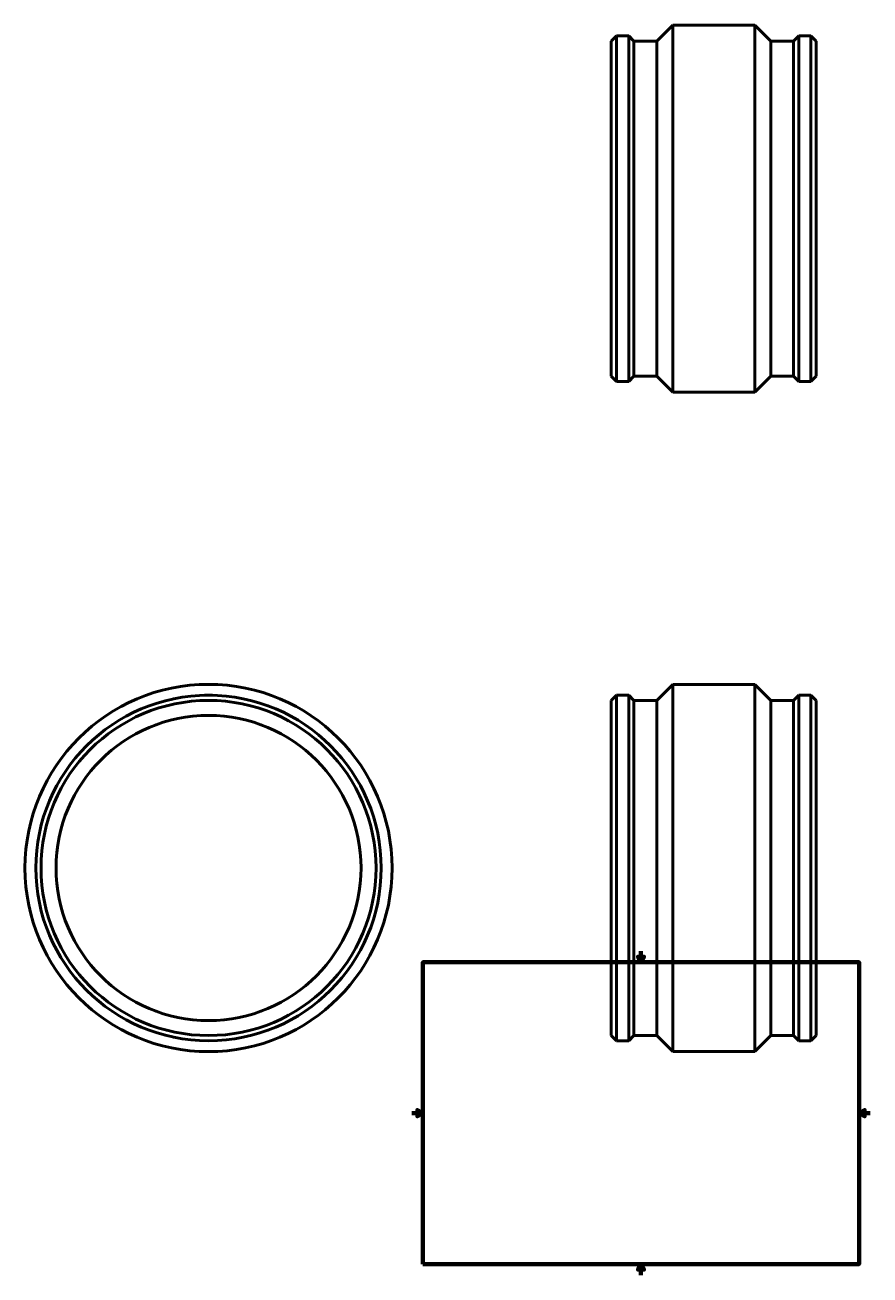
# Model space of a CAD drawing. Header units: millimetres. Extents: x -711 to 1804, y -2124 to 2442.
# Tile 4 of 5: x -711 to 841, y 0 to 2294. Entities that reach past the tile are written whole.
import ezdxf

# ---------------------------------------------------------------- set-up
doc = ezdxf.new("R2010")
doc.units = ezdxf.units.MM
doc.layers.add('Border (ANSI)', color=7, linetype='Continuous', lineweight=70)
doc.layers.add('Visible (ANSI)', color=7, linetype='Continuous', lineweight=50)
doc.styles.add('Note Text (ANSI)', font='tahoma.ttf')

# ---------------------------------------------------------------- blocks, each defined once
blk = doc.blocks.new('Borders Default Border')
at = {"layer": 'Border (ANSI)'}
for p, q in [((70.1, 574), (70.1, 577.4)), ((140.2, 574), (140.2, 577.4)), ((210.2, 574), (210.2, 577.4)), ((280.3, 574), (280.3, 577.4)), ((350.4, 574), (350.4, 577.4)), ((490.6, 574), (490.6, 577.4)), ((560.7, 574), (560.7, 577.4)), ((630.8, 574), (630.8, 577.4)), ((700.8, 574), (700.8, 577.4)), ((770.9, 574), (770.9, 577.4)), ((20, 519.7), (16.6, 519.7)), ((821, 519.7), (824.4, 519.7)), ((20, 445.5), (16.6, 445.5)), ((821, 445.5), (824.4, 445.5)), ((20, 371.2), (16.6, 371.2)), ((821, 371.2), (824.4, 371.2)), ((20, 222.7), (16.6, 222.7)), ((821, 222.7), (824.4, 222.7)), ((20, 148.5), (16.6, 148.5)), ((821, 148.5), (824.4, 148.5)), ((20, 74.3), (16.6, 74.3)), ((821, 74.3), (824.4, 74.3)), ((70.1, 20), (70.1, 16.6)), ((140.2, 20), (140.2, 16.6)), ((210.2, 20), (210.2, 16.6)), ((280.3, 20), (280.3, 16.6)), ((350.4, 20), (350.4, 16.6)), ((490.6, 20), (490.6, 16.6)), ((560.7, 20), (560.7, 16.6)), ((630.8, 20), (630.8, 16.6)), ((700.8, 20), (700.8, 16.6)), ((770.9, 20), (770.9, 16.6))]:
    blk.add_line(p, q, dxfattribs=at)
at = {"layer": 'Border (ANSI)', "flags": 128}
for points in [[(20, 20), (20, 574), (821, 574), (821, 20), (20, 20)], [(420.5, 594), (420.5, 574), (414.7, 584), (426.3, 584), (420.5, 574)], [(0, 297), (20, 297), (10, 302.8), (10, 291.2), (20, 297)], [(841, 297), (821, 297), (831, 302.8), (831, 291.2), (821, 297)], [(420.5, 0), (420.5, 20), (414.7, 10), (426.3, 10), (420.5, 20)]]:
    blk.add_lwpolyline(points, dxfattribs=at)
at = {"layer": 'Border (ANSI)', "color": 230, "true_color": 0xff0080, "char_height": 3.05, "attachment_point": 7, "style": 'Note Text (ANSI)'}
for s, insert in [('1', (34.4, 574.4)), ('2', (104.2, 574.4)), ('3', (174.3, 574.3)), ('4', (244.2, 574.4)), ('5', (314.5, 574.3)), ('6', (384.5, 574.3)), ('7', (454.6, 574.4)), ('8', (524.6, 574.3)), ('9', (594.7, 574.3)), ('10', (664, 574.3)), ('11', (734, 574.4)), ('12', (804.1, 574.4)), ('A', (16.8, 555.4)), ('A', (821.6, 555.4)), ('B', (17.1, 481.1)), ('B', (822, 481.1)), ('C', (17, 406.8)), ('C', (821.8, 406.8)), ('D', (17, 332.6)), ('D', (821.8, 332.6)), ('E', (17.2, 258.4)), ('E', (822.1, 258.4)), ('F', (17.3, 184.1)), ('F', (822.1, 184.1)), ('G', (16.8, 109.8)), ('G', (821.7, 109.8)), ('H', (17, 35.6)), ('H', (821.8, 35.6)), ('1', (34.4, 16.6)), ('2', (104.2, 16.6)), ('3', (174.3, 16.5)), ('4', (244.2, 16.6)), ('5', (314.5, 16.5)), ('6', (384.5, 16.5)), ('7', (454.6, 16.6)), ('8', (524.6, 16.5)), ('9', (594.7, 16.5)), ('10', (664, 16.5)), ('11', (734, 16.6)), ('12', (804.1, 16.6))]:
    blk.add_mtext(s, dxfattribs=dict(at, insert=insert))

msp = doc.modelspace()

# ---------------------------------------------------------------- linework, layer by layer
at = {"layer": 'Visible (ANSI)'}
for p, q in [((449.321, 2264.472), (478.831, 2293.982)), ((478.831, 1619.982), (478.831, 2293.982)), ((478.831, 2293.982), (629.231, 2293.982)), ((629.231, 1619.982), (629.231, 2293.982)), ((658.741, 2264.472), (629.231, 2293.982)), ((366.031, 2264.472), (375.541, 2273.982)), ((375.541, 1639.982), (375.541, 2273.982)), ((375.541, 2273.982), (397.881, 2273.982)), ((397.881, 1639.982), (397.881, 2273.982)), ((407.391, 2264.472), (397.881, 2273.982)), ((700.671, 2264.472), (710.181, 2273.982)), ((710.181, 1639.982), (710.181, 2273.982)), ((710.181, 2273.982), (732.521, 2273.982)), ((732.521, 1639.982), (732.521, 2273.982)), ((742.031, 2264.472), (732.521, 2273.982)), ((366.031, 1649.492), (366.031, 2264.472)), ((407.391, 1649.492), (407.391, 2264.472)), ((407.391, 2264.472), (449.321, 2264.472)), ((449.321, 1649.492), (449.321, 2264.472)), ((658.741, 1649.492), (658.741, 2264.472)), ((658.741, 2264.472), (700.671, 2264.472)), ((700.671, 1649.492), (700.671, 2264.472)), ((742.031, 1649.492), (742.031, 2264.472)), ((366.031, 1649.492), (375.541, 1639.982)), ((375.541, 1639.982), (397.881, 1639.982)), ((407.391, 1649.492), (397.881, 1639.982)), ((407.391, 1649.492), (449.321, 1649.492)), ((449.321, 1649.492), (478.831, 1619.982)), ((658.741, 1649.492), (629.231, 1619.982)), ((658.741, 1649.492), (700.671, 1649.492)), ((700.671, 1649.492), (710.181, 1639.982)), ((710.181, 1639.982), (732.521, 1639.982)), ((742.031, 1649.492), (732.521, 1639.982)), ((478.831, 1619.982), (629.231, 1619.982)), ((449.321, 1054.417), (478.831, 1083.927)), ((478.831, 409.927), (478.831, 1083.927)), ((478.831, 1083.927), (629.231, 1083.927)), ((629.231, 409.927), (629.231, 1083.927)), ((658.741, 1054.417), (629.231, 1083.927)), ((-373.541, 1063.927), (-381.041, 1063.927)), ((-381.041, 1063.839), (-381.041, 1063.927)), ((-366.041, 1063.927), (-373.541, 1063.927)), ((-366.041, 1063.839), (-366.041, 1063.927)), ((366.031, 1054.417), (375.541, 1063.927)), ((375.541, 429.927), (375.541, 1063.927)), ((375.541, 1063.927), (379.211, 1063.927)), ((379.211, 1063.927), (394.211, 1063.927)), ((394.211, 1063.927), (397.881, 1063.927)), ((397.881, 429.927), (397.881, 1063.927)), ((407.391, 1054.417), (397.881, 1063.927)), ((700.671, 1054.417), (710.181, 1063.927)), ((710.181, 429.927), (710.181, 1063.927)), ((710.181, 1063.927), (713.851, 1063.927)), ((728.851, 1063.927), (713.851, 1063.927)), ((728.851, 1063.927), (732.521, 1063.927)), ((732.521, 429.927), (732.521, 1063.927)), ((742.031, 1054.417), (732.521, 1063.927)), ((366.031, 439.437), (366.031, 1054.417)), ((407.391, 439.437), (407.391, 1054.417)), ((407.391, 1054.417), (449.321, 1054.417)), ((449.321, 439.437), (449.321, 1054.417)), ((658.741, 439.437), (658.741, 1054.417)), ((658.741, 1054.417), (700.671, 1054.417)), ((700.671, 439.437), (700.671, 1054.417)), ((742.031, 439.437), (742.031, 1054.417)), ((366.031, 439.437), (375.541, 429.927)), ((407.391, 439.437), (397.881, 429.927)), ((407.391, 439.437), (449.321, 439.437)), ((449.321, 439.437), (478.831, 409.927)), ((658.741, 439.437), (629.231, 409.927)), ((658.741, 439.437), (700.671, 439.437)), ((700.671, 439.437), (710.181, 429.927)), ((742.031, 439.437), (732.521, 429.927)), ((375.541, 429.927), (397.881, 429.927)), ((710.181, 429.927), (732.521, 429.927)), ((478.831, 409.927), (629.231, 409.927))]:
    msp.add_line(p, q, dxfattribs=at)
for radius in [337, 317, 307.49, 280]:
    msp.add_circle((-373.541, 746.927), radius, dxfattribs=at)
for points, knots in [([(394.211, 1063.927), (394.211, 1063.927), (394.023, 1063.923), (393.258, 1063.906), (392.68, 1063.894), (391.349, 1063.872), (390.505, 1063.86), (388.657, 1063.843), (387.653, 1063.839), (385.769, 1063.839), (384.765, 1063.843), (382.917, 1063.86), (382.074, 1063.872), (380.742, 1063.894), (380.165, 1063.906), (379.399, 1063.923), (379.211, 1063.927), (379.211, 1063.927)], [1.13010531, 1.13010531, 1.13010531, 1.13010531, 1.41263163, 1.41263163, 1.69515796, 1.69515796, 1.97768429, 1.97768429, 2.26021062, 2.26021062, 2.54273694, 2.54273694, 2.82526327, 2.82526327, 3.1077896, 3.1077896, 3.39031592, 3.39031592, 3.39031592, 3.39031592]), ([(728.851, 1063.927), (728.851, 1063.927), (728.663, 1063.923), (727.898, 1063.906), (727.32, 1063.894), (725.989, 1063.872), (725.145, 1063.86), (723.297, 1063.843), (722.293, 1063.839), (721.351, 1063.839), (720.409, 1063.839), (719.405, 1063.843), (717.557, 1063.86), (716.714, 1063.872), (715.382, 1063.894), (714.805, 1063.906), (714.039, 1063.923), (713.851, 1063.927), (713.851, 1063.927)], [-1.13010531, -1.13010531, -1.13010531, -1.13010531, -0.84757898, -0.84757898, -0.56505266, -0.56505266, -0.28252633, -0.28252633, 0, 0, 0, 0.28252633, 0.28252633, 0.56505266, 0.56505266, 0.84757898, 0.84757898, 1.13010531, 1.13010531, 1.13010531, 1.13010531])]:
    msp.add_open_spline(points, degree=3, knots=knots, dxfattribs=at)

# ---------------------------------------------------------------- block references
msp.add_blockref('Borders Default Border', (0, 0))

doc.saveas('drawing.dxf')
